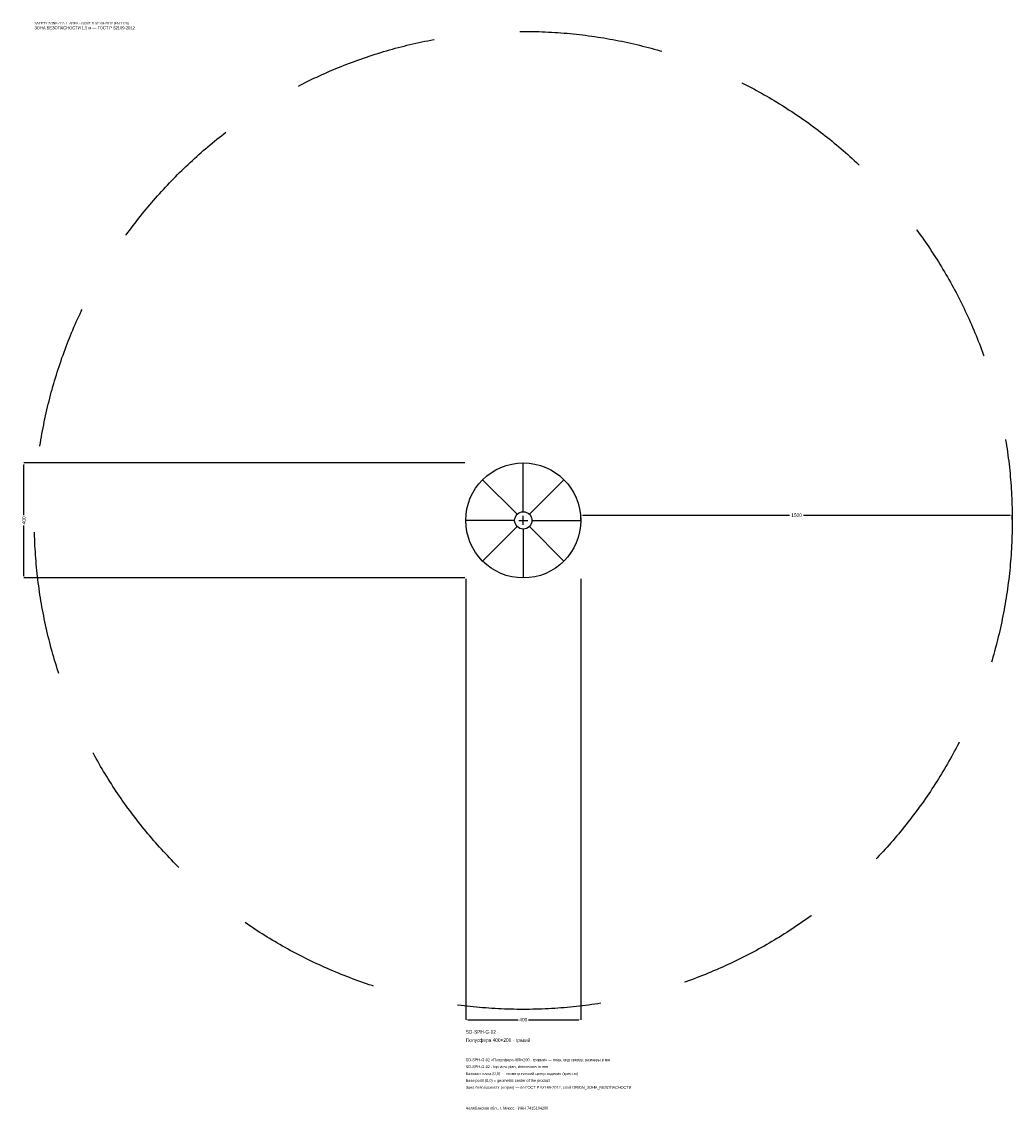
# Model space of a CAD drawing. Header units: metres. Extents: x -1744 to 1700, y -2050 to 1733.
import ezdxf

# ---------------------------------------------------------------- set-up
doc = ezdxf.new("R2010")
doc.units = ezdxf.units.M
doc.linetypes.add('DASHED', pattern=[800, 500, -300])
for name, color, linetype in [('ЗСК_ДАННЫЕ', 3, 'Continuous'), ('ЗСК_ЗОНА_БЕЗОПАСНОСТИ', 1, 'Continuous'), ('ЗСК_КОНТУР', 7, 'Continuous'), ('ЗСК_РАЗМЕРЫ', 8, 'Continuous')]:
    doc.layers.add(name, color=color, linetype=linetype)
doc.dimstyles.new('ORION', dxfattribs={"dimtxt": 12, "dimasz": 7.2, "dimexe": 1.25, "dimexo": 3.6, "dimtad": 1, "dimdec": 0, "dimcen": 2.5, "dimazin": 3, "dimtfac": 1, "dimtmove": 0, "dimatfit": 3})

# ---------------------------------------------------------------- blocks, each defined once
blk = doc.blocks.new('_CLOSEDFILLED')
at = {"color": 0, "linetype": 'BYBLOCK'}
blk.add_solid([(-1, 0.16), (0, 0), (-1, -0.16)], dxfattribs=at)
blk = doc.blocks.new('*D1')
for p, q in [((-200, -203.6), (-200, -1736)), ((200, -203.6), (200, -1736)), ((-192.8, -1736), (-18, -1736)), ((18, -1736), (192.8, -1736))]:
    blk.add_line(p, q)
at = {"layer": 'Defpoints'}
for p in [(-200, -200), (200, -200), (-200, -1736)]:
    blk.add_point(p, dxfattribs=at)
at = {"layer": 'ЗСК_РАЗМЕРЫ', "xscale": 7.199999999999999, "yscale": 7.199999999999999, "rotation": 180}
blk.add_blockref('_CLOSEDFILLED', (-200, -1736), dxfattribs=at)
at = {"layer": 'ЗСК_РАЗМЕРЫ', "xscale": 7.199999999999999, "yscale": 7.199999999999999}
blk.add_blockref('_CLOSEDFILLED', (200, -1736), dxfattribs=at)
at = {"layer": 'ЗСК_РАЗМЕРЫ', "insert": (0, -1736), "char_height": 12, "attachment_point": 5}
blk.add_mtext('400', dxfattribs=at)
blk = doc.blocks.new('*D2')
for p, q in [((-203.6, 200), (-1736, 200)), ((-1736, 18), (-1736, 192.8)), ((-1736, -192.8), (-1736, -18)), ((-203.6, -200), (-1736, -200))]:
    blk.add_line(p, q)
at = {"layer": 'Defpoints'}
for p in [(-200, 200), (-1736, -200), (-200, -200)]:
    blk.add_point(p, dxfattribs=at)
at = {"layer": 'ЗСК_РАЗМЕРЫ', "xscale": 7.199999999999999, "yscale": 7.199999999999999}
for p, rotation in [((-1736, 200), 90), ((-1736, -200), 270)]:
    blk.add_blockref('_CLOSEDFILLED', p, dxfattribs=dict(at, rotation=rotation))
at = {"layer": 'ЗСК_РАЗМЕРЫ', "insert": (-1736, 0), "char_height": 12, "attachment_point": 5, "rotation": 90}
blk.add_mtext('400', dxfattribs=at)
blk = doc.blocks.new('*D3')
for p, q in [((200, 3.6), (200, 18)), ((207.2, 18), (926, 18)), ((974, 18), (1692.8, 18)), ((1700, 3.6), (1700, 18))]:
    blk.add_line(p, q)
at = {"layer": 'Defpoints'}
for p in [(200, 18), (200, 0), (1700, 0)]:
    blk.add_point(p, dxfattribs=at)
at = {"layer": 'ЗСК_РАЗМЕРЫ', "xscale": 7.199999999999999, "yscale": 7.199999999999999, "rotation": 180}
blk.add_blockref('_CLOSEDFILLED', (200, 18), dxfattribs=at)
at = {"layer": 'ЗСК_РАЗМЕРЫ', "xscale": 7.199999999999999, "yscale": 7.199999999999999}
blk.add_blockref('_CLOSEDFILLED', (1700, 18), dxfattribs=at)
at = {"layer": 'ЗСК_РАЗМЕРЫ', "insert": (950, 18), "char_height": 12, "attachment_point": 5}
blk.add_mtext('1500', dxfattribs=at)
blk = doc.blocks.new('ОРИОН SD-SPH-G-02 Полусфера 400×200 · гравий')
at = {"layer": 'ЗСК_ЗОНА_БЕЗОПАСНОСТИ', "linetype": 'DASHED'}
blk.add_circle((0, 0), 1700, dxfattribs=at)
at = {"layer": 'ЗСК_КОНТУР'}
for p, q in [((0, 30), (0, 200)), ((-21.2, 21.2), (-141.4, 141.4)), ((21.2, 21.2), (141.4, 141.4)), ((-30, 0), (-200, 0)), ((30, 0), (200, 0)), ((-21.2, -21.2), (-141.4, -141.4)), ((0, -30), (0, -200)), ((21.2, -21.2), (141.4, -141.4))]:
    blk.add_line(p, q, dxfattribs=at)
for radius in [200, 30]:
    blk.add_circle((0, 0), radius, dxfattribs=at)
at = {"layer": 'ЗСК_РАЗМЕРЫ'}
for p, q in [((-16, 0), (16, 0)), ((0, -16), (0, 16))]:
    blk.add_line(p, q, dxfattribs=at)
at = {"layer": 'ЗСК_ДАННЫЕ'}
for tag, p in [('АРТИКУЛ', (-200, -1784)), ('НАИМЕНОВАНИЕ', (-200, -1812.8))]:
    blk.add_attdef(tag, p, '', height=12, dxfattribs=at)
at = {"layer": 'ЗСК_ДАННЫЕ', "flags": 1}
for tag, p in [('ПРОИЗВОДИТЕЛЬ', (-200, -1841.6)), ('ТЕЛЕФОН', (-200, -1870.4)), ('САЙТ', (-200, -1928)), ('АДРЕС', (-200, -1956.8)), ('РЕКВИЗИТЫ', (-200, -1985.6)), ('ГАБАРИТЫ', (-200, -2014.4)), ('ЗОНА_БЕЗОПАСНОСТИ', (-200, -2043.2))]:
    blk.add_attdef(tag, p, '', height=12, dxfattribs=at)
at = {"layer": 'ЗСК_ЗОНА_БЕЗОПАСНОСТИ', "color": 1}
for s, height, p in [('SAFETY ZONE / FALL AREA - GOST R 52169-2012 (EN 1176)', 8.4, (-1700, 1724)), ('ЗОНА БЕЗОПАСНОСТИ 1,5 м — ГОСТ Р 52169-2012', 10.2, (-1700, 1707.2))]:
    blk.add_text(s, height=height, dxfattribs=at).set_placement(p)
at = {"layer": 'ЗСК_РАЗМЕРЫ'}
dim = blk.add_linear_dim(base=(-1736, -200), p1=(-200, -200), p2=(-200, 200), angle=90, dimstyle='ORION', dxfattribs=at)
dim.commit()
dim.dimension.update_dxf_attribs({"geometry": '*D2', "text_midpoint": (-1736, 0)})
for base, p1, p2, picture, middle in [((200, 18), (200, 0), (1700, 0), '*D3', (950, 18)), ((-200, -1736), (-200, -200), (200, -200), '*D1', (0, -1736))]:
    dim = blk.add_linear_dim(base=base, p1=p1, p2=p2, dimstyle='ORION', dxfattribs=at)
    dim.commit()
    dim.dimension.update_dxf_attribs({"geometry": picture, "text_midpoint": middle})

msp = doc.modelspace()

# ---------------------------------------------------------------- block references
msp.add_blockref('ОРИОН SD-SPH-G-02 Полусфера 400×200 · гравий', (0, 0)).add_auto_attribs({'АРТИКУЛ': 'SD-SPH-G-02', 'НАИМЕНОВАНИЕ': 'Полусфера 400×200 · гравий'})

# ---------------------------------------------------------------- texts
at = {"layer": 'ЗСК_ДАННЫЕ', "color": 3}
for s, p in [('SD-SPH-G-02 «Полусфера 400×200 · гравий» — план, вид сверху, размеры в мм', (-200, -1880)), ('SD-SPH-G-02 - top view plan, dimensions in mm', (-200, -1904)), ('Челябинская обл., г. Миасс · ИНН 7415104200', (-200, -2048))]:
    msp.add_text(s, height=9.6, dxfattribs=at).set_placement(p)
at = {"layer": 'ЗСК_ДАННЫЕ', "color": 7}
for s, p in [('Базовая точка (0,0) — геометрический центр изделия (крестик)', (-200, -1928)), ('Base point (0,0) = geometric center of the product', (-200, -1952))]:
    msp.add_text(s, height=9.6, dxfattribs=at).set_placement(p)
at = {"layer": 'ЗСК_ДАННЫЕ', "color": 1}
msp.add_text('Зона безопасности (штрих) — по ГОСТ Р 52169-2012, слой ORION_ЗОНА_БЕЗОПАСНОСТИ', height=9.6, dxfattribs=at).set_placement((-200, -1976))

doc.saveas('drawing.dxf')
